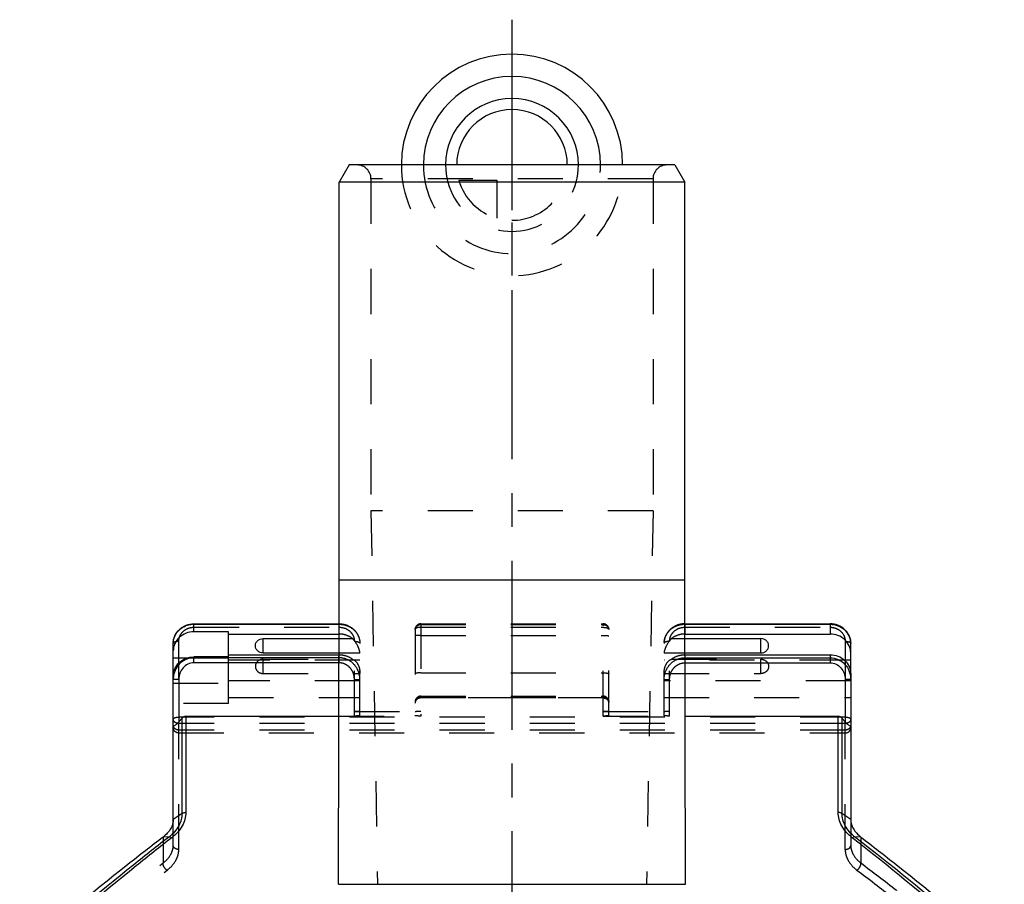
# Model space of a CAD drawing. Header units: millimetres. Extents: x 0 to 1000, y 0 to 1000.
# Tile 4 of 4: x 429 to 571, y 521 to 646. Entities that reach past the tile are written whole.
import ezdxf

# ---------------------------------------------------------------- set-up
doc = ezdxf.new("R2010")
doc.units = ezdxf.units.MM
doc.header["$LTSCALE"] = 65.185185
doc.linetypes.add('CENTER', pattern=[0.6, 0.375, -0.075, 0.075, -0.075])
doc.linetypes.add('HIDDEN', pattern=[0.2, 0.1, -0.1])
for name, color, linetype in [('ACHSEN_S', 7, 'CONTINUOUS'), ('FASEN', 7, 'CONTINUOUS'), ('FLAECHEN', 7, 'CONTINUOUS'), ('KOERPER', 7, 'CONTINUOUS'), ('KONST.EL_MIT_GEO', 7, 'CONTINUOUS'), ('KURVEN', 7, 'CONTINUOUS')]:
    doc.layers.add(name, color=color, linetype=linetype)

msp = doc.modelspace()

# ---------------------------------------------------------------- linework, layer by layer
at = {"layer": 'ACHSEN_S', "color": 40, "linetype": 'CENTER'}
msp.add_line((500, 646.15), (500, 353.35), dxfattribs=at)
at = {"layer": 'FASEN', "color": 7, "linetype": 'Continuous'}
for p, q in [((476.44, 625.15), (475, 622.65)), ((523.56, 625.15), (476.44, 625.15)), ((523.56, 625.15), (525, 622.65)), ((525, 622.65), (475, 622.65))]:
    msp.add_line(p, q, dxfattribs=at)
for points, knots in [([(451, 530.5), (451, 530.28), (450.93, 529.81), (450.53, 528.88), (449.97, 528.3), (449.54, 527.98)], [0, 0, 0, 0, 0.225385, 0.463901, 1, 1, 1, 1]), ([(549, 530.5), (549, 530.28), (549.07, 529.81), (549.47, 528.88), (550.03, 528.3), (550.46, 527.98)], [0, 0, 0, 0, 0.225386, 0.4639, 1, 1, 1, 1]), ([(449.54, 527.98), (447.82, 526.66), (440.77, 521.17), (433.9, 515.46), (428.79, 511.03)], [0, 0, 0, 0, 0.242176, 1, 1, 1, 1]), ([(550.46, 527.98), (552.18, 526.66), (559.23, 521.17), (566.1, 515.46), (571.21, 511.03)], [0, 0, 0, 0, 0.242179, 1, 1, 1, 1])]:
    msp.add_open_spline(points, degree=3, knots=knots, dxfattribs=at)
at = {"layer": 'FLAECHEN', "color": 8, "linetype": 'HIDDEN'}
for p, q in [((479.6, 575.15), (480.54, 521.15)), ((520.4, 575.15), (479.6, 575.15)), ((520.4, 575.15), (519.46, 521.15)), ((480.54, 521.15), (519.46, 521.15))]:
    msp.add_line(p, q, dxfattribs=at)
at = {"layer": 'KOERPER', "color": 7, "linetype": 'Continuous'}
for p, q in [((475, 565.15), (475, 622.65)), ((525, 565.15), (525, 622.65)), ((474.92, 521.15), (475, 565.15)), ((475, 565.15), (525, 565.15)), ((525.08, 521.15), (525, 565.15)), ((464, 554.6), (464, 556.67)), ((536, 554.6), (536, 556.67)), ((474.92, 521.15), (525.08, 521.15))]:
    msp.add_line(p, q, dxfattribs=at)
at = {"layer": 'KOERPER', "color": 8, "linetype": 'HIDDEN'}
for p, q in [((464, 551.62), (464, 553.69)), ((536, 551.62), (536, 553.69))]:
    msp.add_line(p, q, dxfattribs=at)
at = {"layer": 'KOERPER', "color": 7, "linetype": 'Continuous'}
for points in [[(464, 554.6), (463.85, 554.6), (463.57, 554.66), (463.19, 554.88), (462.94, 555.23), (462.85, 555.64), (462.94, 556.05), (463.19, 556.39), (463.57, 556.62), (463.85, 556.67), (464, 556.67)], [(536, 554.6), (536.15, 554.6), (536.43, 554.66), (536.81, 554.88), (537.06, 555.23), (537.15, 555.64), (537.06, 556.05), (536.81, 556.39), (536.43, 556.62), (536.15, 556.67), (536, 556.67)]]:
    msp.add_open_spline(points, degree=3, knots=[0, 0, 0, 0, 0.129539, 0.256458, 0.379602, 0.5, 0.620398, 0.743542, 0.870461, 1, 1, 1, 1], dxfattribs=at)
at = {"layer": 'KOERPER', "color": 8, "linetype": 'HIDDEN'}
for points in [[(464, 553.69), (463.85, 553.69), (463.57, 553.63), (463.19, 553.41), (462.94, 553.06), (462.85, 552.65), (462.94, 552.24), (463.19, 551.9), (463.57, 551.67), (463.85, 551.62), (464, 551.62)], [(536, 553.69), (536.15, 553.69), (536.43, 553.63), (536.81, 553.41), (537.06, 553.06), (537.15, 552.65), (537.06, 552.24), (536.81, 551.9), (536.43, 551.67), (536.15, 551.62), (536, 551.62)]]:
    msp.add_open_spline(points, degree=3, knots=[0, 0, 0, 0, 0.129539, 0.256458, 0.379602, 0.5, 0.620398, 0.743542, 0.870461, 1, 1, 1, 1], dxfattribs=at)
at = {"layer": 'KONST.EL_MIT_GEO', "color": 8, "linetype": 'HIDDEN'}
for p, q in [((522.4, 625.15), (477.6, 625.15)), ((479.6, 623.15), (479.6, 575.15)), ((520.4, 623.15), (479.6, 623.15)), ((520.4, 623.15), (520.4, 575.15)), ((454, 558.31), (475, 558.31)), ((475, 557.33), (475, 558.81)), ((486.8, 558.8), (486.8, 545.47)), ((486.8, 558.8), (513.2, 558.8)), ((486.8, 558.69), (513.2, 558.69)), ((486.8, 558.3), (513.2, 558.3)), ((513.2, 545.47), (513.2, 558.8)), ((525, 558.81), (525, 557.33)), ((525, 558.31), (546, 558.31)), ((474.99, 557.33), (475, 557.33)), ((486, 558), (486, 545.53)), ((486.8, 557.13), (513.2, 557.13)), ((514, 545.53), (514, 558)), ((525, 557.33), (525.01, 557.33)), ((451.8, 550.77), (451.8, 556.28)), ((474.99, 556.67), (476.94, 556.67)), ((477.2, 545.47), (477.2, 556.28)), ((478, 545.5), (478, 555.97)), ((522, 545.5), (522, 555.97)), ((522.8, 545.47), (522.8, 556.28)), ((523.06, 556.67), (525.01, 556.67)), ((548.2, 556.28), (548.2, 550.77)), ((474.98, 554.6), (478, 554.6)), ((474.98, 554.34), (475, 554.34)), ((475, 553.17), (475, 554.34)), ((522, 554.6), (525.02, 554.6)), ((525, 554.34), (525, 553.17)), ((525, 554.34), (525.02, 554.34)), ((453.02, 553.87), (459, 553.87)), ((459, 547.3), (459, 554.02)), ((478, 553.54), (459, 553.54)), ((464, 553.69), (476.94, 553.69)), ((475, 553.89), (474.98, 553.89)), ((475, 553.17), (474.98, 553.17)), ((548.11, 553.54), (522, 553.54)), ((523.06, 553.69), (536, 553.69)), ((525, 553.89), (525.02, 553.89)), ((525, 553.17), (525.02, 553.17)), ((464, 551.62), (478, 551.62)), ((486.8, 551.71), (513.2, 551.71)), ((522, 551.62), (536, 551.62)), ((549, 551.57), (549, 551.66)), ((451, 550.23), (459, 550.23)), ((478, 550.56), (459, 550.56)), ((549, 550.56), (522, 550.56)), ((486.8, 548.35), (513.2, 548.35)), ((459, 547.3), (451, 547.3)), ((459, 548.15), (478, 548.15)), ((486.8, 548.28), (513.2, 548.28)), ((486.8, 548.15), (513.2, 548.15)), ((513.2, 548.09), (486.8, 548.09)), ((522, 548.15), (549, 548.15)), ((477.2, 546.12), (486.8, 546.12)), ((513.2, 546.12), (522.8, 546.12)), ((548.2, 545.32), (451.8, 545.32)), ((451.8, 526.19), (451.8, 544.64)), ((548.2, 544.39), (451.8, 544.39)), ((474.97, 545.47), (486.8, 545.47)), ((513.2, 545.47), (525.03, 545.47)), ((548.2, 526.19), (548.2, 544.64)), ((548.2, 543.44), (451.8, 543.44)), ((451.8, 543.03), (548.2, 543.03)), ((451, 526.77), (451, 530.5)), ((549, 530.5), (549, 526.77)), ((449.54, 527.98), (449.54, 524.23)), ((550.46, 527.98), (550.46, 524.23))]:
    msp.add_line(p, q, dxfattribs=at)
at = {"layer": 'KONST.EL_MIT_GEO', "color": 7, "linetype": 'Continuous'}
for p, q in [((454, 557.65), (454, 558.81)), ((454, 558.81), (475, 558.81)), ((454, 558.74), (475, 558.74)), ((525, 558.81), (546, 558.81)), ((525, 558.74), (546, 558.74)), ((546, 558.81), (546, 557.33)), ((459, 557.65), (454, 557.65)), ((459, 554.02), (459, 557.65)), ((459, 557.33), (474.99, 557.33)), ((525.01, 557.33), (546, 557.33)), ((451, 530.5), (451, 555.97)), ((464, 556.67), (474.99, 556.67)), ((525.01, 556.67), (536, 556.67)), ((549, 551.66), (549, 555.97)), ((459, 554.34), (474.98, 554.34)), ((464, 554.6), (474.98, 554.6)), ((525.02, 554.6), (536, 554.6)), ((525.02, 554.34), (546, 554.34)), ((546, 554.34), (546, 553.17)), ((451, 553.87), (453.02, 553.87)), ((454, 553.17), (454, 554.02)), ((459, 554.02), (454, 554.02)), ((474.98, 553.89), (454, 553.89)), ((474.98, 553.17), (454, 553.17)), ((525.02, 553.89), (546, 553.89)), ((525.02, 553.17), (546, 553.17)), ((549, 553.54), (548.11, 553.54)), ((549, 551.57), (549, 530.5)), ((451.8, 550.77), (451.8, 544.64)), ((548.2, 550.77), (548.2, 544.64)), ((452.27, 545.19), (451.8, 544.64)), ((452.27, 531.4), (452.27, 545.19)), ((452.83, 545.47), (452.83, 531.55)), ((452.83, 545.47), (474.97, 545.47)), ((525.03, 545.47), (547.17, 545.47)), ((547.17, 531.55), (547.17, 545.47)), ((547.73, 545.19), (547.73, 531.4)), ((548.2, 544.64), (547.73, 545.19)), ((452.27, 531.4), (451, 530.5)), ((549, 530.5), (547.73, 531.4)), ((450.44, 528.03), (449.54, 527.98)), ((550.46, 527.98), (549.56, 528.03))]:
    msp.add_line(p, q, dxfattribs=at)
at = {"layer": 'KONST.EL_MIT_GEO', "color": 8, "linetype": 'HIDDEN'}
for centre, radius, start, end in [((477.6, 623.15), 2, 0, 90), ((522.4, 623.15), 2, 90, 180), ((486.8, 558), 0.8, 90, 180), ((486.8, 557.78), 0.915, 89.9995, 103.0832), ((513.2, 558), 0.8, 0, 90), ((513.2, 557.78), 0.915, 85.626, 89.9948), ((525, 555.5), 3.24, 90.0025, 93.4728), ((524.56, 555.97), 2.56, 176.0158, 179.9963), ((524.57, 555.97), 2.57, 175.6186, 176.0183), ((477.06, 554.57), 0.941, 2.0289, 4.2335), ((475.44, 554.56), 2.56, 0, 1.0611), ((524.56, 554.56), 2.56, 178.9389, 180), ((475.44, 551.57), 2.56, 0, 1.0611), ((524.56, 551.57), 2.56, 178.9389, 180), ((486.8, 547.55), 0.8, 90, 180), ((513.2, 547.55), 0.8, 0, 90), ((486.8, 547.35), 0.8, 90, 180), ((486.61, 547.39), 0.606, 174.2383, 179.9894), ((513.2, 547.35), 0.8, 0, 90), ((513.39, 547.39), 0.606, 0.0106, 5.7617)]:
    msp.add_arc(centre, radius, start, end, dxfattribs=at)
at = {"layer": 'KONST.EL_MIT_GEO', "color": 7, "linetype": 'Continuous'}
for centre, radius, start, end in [((454, 555.5), 3.24, 90.0025, 93.4728), ((453.56, 555.97), 2.56, 176.0201, 179.9963), ((453.57, 555.97), 2.57, 175.6092, 176.0225), ((454.27, 550.76), 3.27, 170.1595, 173.439), ((454.28, 550.76), 3.28, 173.4383, 179.9939)]:
    msp.add_arc(centre, radius, start, end, dxfattribs=at)
at = {"layer": 'KONST.EL_MIT_GEO', "color": 8, "linetype": 'HIDDEN'}
for centre, start_param, end_param in [((477.2, 546.09), 0, 1.570796), ((486.8, 546.09), 1.570796, 3.141593), ((513.2, 546.09), 0, 1.570796), ((522.8, 546.09), 1.570796, 3.141593)]:
    msp.add_ellipse(centre, major_axis=(0.8, 0), ratio=0.037219, start_param=start_param, end_param=end_param, dxfattribs=at)
at = {"layer": 'KONST.EL_MIT_GEO', "color": 7, "linetype": 'Continuous'}
for points, knots in [([(451, 555.97), (451, 556.35), (451.16, 557.1), (451.84, 558.04), (452.84, 558.66), (453.61, 558.81), (454, 558.81)], [0, 0, 0, 0, 0.245295, 0.49328, 0.745204, 1, 1, 1, 1]), ([(451.01, 556.17), (451.03, 556.5), (451.22, 557.16), (451.85, 557.99), (452.75, 558.56), (453.45, 558.72), (453.8, 558.74)], [0, 0, 0, 0, 0.241242, 0.487835, 0.741362, 1, 1, 1, 1]), ([(549, 555.97), (549, 556.35), (548.84, 557.1), (548.16, 558.04), (547.16, 558.66), (546.39, 558.81), (546, 558.81)], [0, 0, 0, 0, 0.245295, 0.49328, 0.745204, 1, 1, 1, 1]), ([(546, 558.74), (546.39, 558.74), (547.17, 558.6), (548.16, 558), (548.84, 557.07), (549, 556.33), (549, 555.97)], [0, 0, 0, 0, 0.259065, 0.512915, 0.759203, 1, 1, 1, 1]), ([(454, 557.65), (453.61, 557.65), (452.83, 557.51), (451.84, 556.9), (451.16, 555.98), (451, 555.24), (451, 554.88)], [0, 0, 0, 0, 0.259065, 0.512915, 0.759203, 1, 1, 1, 1]), ([(549, 554.56), (549, 554.92), (548.84, 555.66), (548.16, 556.58), (547.17, 557.19), (546.39, 557.33), (546, 557.33)], [0, 0, 0, 0, 0.240797, 0.487085, 0.740935, 1, 1, 1, 1]), ([(546, 554.34), (546.39, 554.34), (547.17, 554.2), (548.16, 553.59), (548.84, 552.67), (549, 551.93), (549, 551.57)], [0, 0, 0, 0, 0.259065, 0.512915, 0.759203, 1, 1, 1, 1]), ([(451, 551.25), (451, 551.61), (451.16, 552.35), (451.84, 553.27), (452.83, 553.88), (453.61, 554.02), (454, 554.02)], [0, 0, 0, 0, 0.240797, 0.487085, 0.740935, 1, 1, 1, 1]), ([(454, 553.89), (453.65, 553.89), (452.93, 553.76), (452.01, 553.19), (451.34, 552.34), (451.11, 551.66), (451.05, 551.32)], [0, 0, 0, 0, 0.250222, 0.500324, 0.750241, 1, 1, 1, 1]), ([(454, 553.17), (453.7, 553.17), (453.1, 553.03), (452.37, 552.47), (451.9, 551.67), (451.8, 551.07), (451.8, 550.77)], [0, 0, 0, 0, 0.249634, 0.499531, 0.749695, 1, 1, 1, 1]), ([(546, 553.89), (546.4, 553.89), (547.21, 553.72), (548.2, 553), (548.85, 551.96), (549, 551.15), (549, 550.76)], [0, 0, 0, 0, 0.250203, 0.500289, 0.750204, 1, 1, 1, 1]), ([(546, 553.17), (546.3, 553.17), (546.9, 553.03), (547.63, 552.47), (548.1, 551.67), (548.2, 551.07), (548.2, 550.77)], [0, 0, 0, 0, 0.249634, 0.499531, 0.749695, 1, 1, 1, 1]), ([(451.8, 550.77), (451.7, 550.77), (451.55, 550.77), (451.36, 550.77), (451.24, 550.77), (451.14, 550.76), (451.08, 550.76), (451.04, 550.76), (451.02, 550.76), (451.01, 550.76), (451, 550.76), (451, 550.76)], [0, 0, 0, 0, 0.382486, 0.555238, 0.706713, 0.831026, 0.923423, 0.956513, 0.980397, 0.994884, 1, 1, 1, 1]), ([(549, 550.76), (549, 550.76), (548.99, 550.76), (548.98, 550.76), (548.96, 550.76), (548.92, 550.76), (548.86, 550.76), (548.76, 550.77), (548.64, 550.77), (548.45, 550.77), (548.3, 550.77), (548.2, 550.77)], [0, 0, 0, 0, 0.005116, 0.019603, 0.043487, 0.076577, 0.168974, 0.293287, 0.444762, 0.617514, 1, 1, 1, 1]), ([(451.8, 544.64), (451.72, 544.54), (451.6, 544.4), (451.43, 544.24), (451.3, 544.14), (451.19, 544.08), (451.09, 544.05), (451.04, 544.08), (451, 544.12), (451, 544.16), (451, 544.19)], [0, 0, 0, 0, 0.334113, 0.49499, 0.643864, 0.768669, 0.856391, 0.889509, 0.921987, 1, 1, 1, 1]), ([(452.27, 545.19), (452.33, 545.28), (452.51, 545.42), (452.72, 545.47), (452.83, 545.47)], [0, 0, 0, 0, 0.50059, 1, 1, 1, 1]), ([(547.17, 545.47), (547.28, 545.47), (547.49, 545.42), (547.67, 545.28), (547.73, 545.19)], [0, 0, 0, 0, 0.499411, 1, 1, 1, 1]), ([(549, 544.19), (549, 544.16), (549, 544.12), (548.96, 544.08), (548.91, 544.05), (548.81, 544.08), (548.7, 544.14), (548.57, 544.24), (548.4, 544.4), (548.28, 544.54), (548.2, 544.64)], [0, 0, 0, 0, 0.078022, 0.110505, 0.143615, 0.23133, 0.356117, 0.504987, 0.665873, 1, 1, 1, 1]), ([(452.27, 531.4), (452.27, 531.09), (452.19, 530.47), (451.69, 529.24), (450.99, 528.46), (450.44, 528.03)], [0, 0, 0, 0, 0.23058, 0.471519, 1, 1, 1, 1]), ([(452.83, 531.55), (452.83, 531.21), (452.72, 530.53), (452.17, 529.19), (451.39, 528.34), (450.79, 527.88)], [0, 0, 0, 0, 0.231075, 0.472441, 1, 1, 1, 1]), ([(452.27, 531.4), (452.3, 531.42), (452.41, 531.47), (452.6, 531.53), (452.75, 531.55), (452.83, 531.55)], [0, 0, 0, 0, 0.227127, 0.604535, 1, 1, 1, 1]), ([(549.21, 527.88), (548.61, 528.34), (547.83, 529.19), (547.28, 530.53), (547.17, 531.22), (547.17, 531.55)], [0, 0, 0, 0, 0.527561, 0.768914, 1, 1, 1, 1]), ([(547.73, 531.4), (547.7, 531.42), (547.52, 531.5), (547.32, 531.55), (547.17, 531.55)], [0, 0, 0, 0, 0.228634, 1, 1, 1, 1]), ([(549.56, 528.03), (549.01, 528.46), (548.31, 529.24), (547.81, 530.47), (547.73, 531.09), (547.73, 531.4)], [0, 0, 0, 0, 0.528483, 0.769412, 1, 1, 1, 1]), ([(450.44, 528.03), (448.71, 526.69), (441.66, 521.13), (434.79, 515.35), (429.68, 510.87)], [0, 0, 0, 0, 0.24361, 1, 1, 1, 1]), ([(450.79, 527.88), (449.06, 526.54), (442.03, 520.95), (435.18, 515.14), (430.08, 510.65)], [0, 0, 0, 0, 0.243593, 1, 1, 1, 1]), ([(450.44, 528.03), (450.46, 528.03), (450.53, 528.01), (450.65, 527.97), (450.74, 527.92), (450.79, 527.88)], [0, 0, 0, 0, 0.179995, 0.552475, 1, 1, 1, 1]), ([(549.56, 528.03), (549.54, 528.03), (549.47, 528.01), (549.35, 527.97), (549.26, 527.92), (549.21, 527.88)], [0, 0, 0, 0, 0.180732, 0.553126, 1, 1, 1, 1]), ([(569.92, 510.65), (568.19, 512.17), (561.42, 518.06), (554.48, 523.77), (549.21, 527.88)], [0, 0, 0, 0, 0.25607, 1, 1, 1, 1]), ([(570.32, 510.87), (568.59, 512.39), (561.8, 518.26), (554.84, 523.94), (549.56, 528.03)], [0, 0, 0, 0, 0.256054, 1, 1, 1, 1])]:
    msp.add_open_spline(points, degree=3, knots=knots, dxfattribs=at)
at = {"layer": 'KONST.EL_MIT_GEO', "color": 8, "linetype": 'HIDDEN'}
for points, knots in [([(451.8, 556.28), (451.8, 556.54), (451.92, 557.09), (452.41, 557.76), (453.14, 558.21), (453.71, 558.31), (454, 558.31)], [0, 0, 0, 0, 0.240796, 0.487085, 0.740936, 1, 1, 1, 1]), ([(475, 558.81), (475.39, 558.81), (476.16, 558.66), (477.16, 558.04), (477.84, 557.1), (478, 556.35), (478, 555.97)], [0, 0, 0, 0, 0.254797, 0.50672, 0.754704, 1, 1, 1, 1]), ([(475, 558.74), (475.39, 558.74), (476.17, 558.6), (477.16, 558), (477.84, 557.07), (478, 556.33), (478, 555.97)], [0, 0, 0, 0, 0.259065, 0.512915, 0.759203, 1, 1, 1, 1]), ([(475, 558.31), (475.29, 558.31), (475.86, 558.21), (476.59, 557.76), (477.08, 557.09), (477.2, 556.54), (477.2, 556.28)], [0, 0, 0, 0, 0.259064, 0.512915, 0.759204, 1, 1, 1, 1]), ([(486, 558), (486, 558.07), (486.03, 558.23), (486.2, 558.5), (486.43, 558.63), (486.59, 558.67)], [0, 0, 0, 0, 0.23807, 0.483332, 1, 1, 1, 1]), ([(486.8, 558.3), (486.7, 558.3), (486.51, 558.29), (486.28, 558.24), (486.14, 558.17), (486.05, 558.11), (486, 558.04), (486, 558)], [0, 0, 0, 0, 0.338298, 0.63342, 0.754362, 0.854521, 1, 1, 1, 1]), ([(513.2, 558.3), (513.3, 558.3), (513.49, 558.29), (513.72, 558.24), (513.86, 558.17), (513.95, 558.11), (514, 558.04), (514, 558)], [0, 0, 0, 0, 0.338298, 0.63342, 0.754362, 0.854521, 1, 1, 1, 1]), ([(513.27, 558.69), (513.46, 558.68), (513.74, 558.56), (513.96, 558.26), (514, 558.08), (514, 558)], [0, 0, 0, 0, 0.518168, 0.763535, 1, 1, 1, 1]), ([(525, 558.81), (524.61, 558.81), (523.84, 558.66), (522.84, 558.04), (522.16, 557.1), (522, 556.35), (522, 555.97)], [0, 0, 0, 0, 0.254797, 0.50672, 0.754704, 1, 1, 1, 1]), ([(522.01, 556.17), (522.03, 556.5), (522.22, 557.16), (522.85, 557.99), (523.75, 558.56), (524.45, 558.72), (524.8, 558.74)], [0, 0, 0, 0, 0.241242, 0.487834, 0.741361, 1, 1, 1, 1]), ([(522.8, 556.28), (522.8, 556.54), (522.92, 557.09), (523.41, 557.76), (524.14, 558.21), (524.71, 558.31), (525, 558.31)], [0, 0, 0, 0, 0.240796, 0.487085, 0.740936, 1, 1, 1, 1]), ([(546, 558.31), (546.29, 558.31), (546.86, 558.21), (547.59, 557.76), (548.08, 557.09), (548.2, 556.54), (548.2, 556.28)], [0, 0, 0, 0, 0.259064, 0.512915, 0.759204, 1, 1, 1, 1]), ([(476.94, 556.67), (476.67, 556.88), (476.05, 557.22), (475.35, 557.33), (475, 557.33)], [0, 0, 0, 0, 0.495831, 1, 1, 1, 1]), ([(486.8, 557.13), (486.7, 557.13), (486.51, 557.12), (486.29, 557.11), (486.14, 557.1), (486.07, 557.09), (486.03, 557.08), (486, 557.06), (486, 557.06)], [0, 0, 0, 0, 0.378503, 0.699828, 0.823493, 0.916071, 0.974627, 1, 1, 1, 1]), ([(513.2, 557.13), (513.3, 557.13), (513.49, 557.12), (513.71, 557.11), (513.86, 557.1), (513.93, 557.09), (513.97, 557.08), (514, 557.06), (514, 557.06)], [0, 0, 0, 0, 0.378503, 0.699828, 0.823493, 0.916071, 0.974627, 1, 1, 1, 1]), ([(525, 557.33), (524.65, 557.33), (523.95, 557.22), (523.33, 556.88), (523.06, 556.67)], [0, 0, 0, 0, 0.504169, 1, 1, 1, 1]), ([(451.8, 556.28), (451.7, 556.28), (451.51, 556.26), (451.28, 556.21), (451.14, 556.15), (451.05, 556.09), (451, 556.02), (451, 555.97)], [0, 0, 0, 0, 0.338294, 0.633414, 0.754356, 0.854515, 1, 1, 1, 1]), ([(477.98, 554.78), (477.95, 554.93), (477.86, 555.25), (477.55, 555.91), (477.2, 556.37), (476.94, 556.67)], [0, 0, 0, 0, 0.200238, 0.457466, 1, 1, 1, 1]), ([(477.2, 556.28), (477.3, 556.28), (477.49, 556.26), (477.72, 556.21), (477.86, 556.15), (477.95, 556.09), (478, 556.02), (478, 555.97)], [0, 0, 0, 0, 0.338294, 0.633414, 0.754356, 0.854515, 1, 1, 1, 1]), ([(522.8, 556.28), (522.7, 556.28), (522.51, 556.26), (522.28, 556.21), (522.14, 556.15), (522.05, 556.09), (522, 556.02), (522, 555.97)], [0, 0, 0, 0, 0.338294, 0.633414, 0.754356, 0.854515, 1, 1, 1, 1]), ([(523.06, 556.67), (522.79, 556.37), (522.43, 555.88), (522.13, 555.21), (522.04, 554.89), (522.01, 554.75)], [0, 0, 0, 0, 0.54829, 0.805593, 1, 1, 1, 1]), ([(548.2, 556.28), (548.3, 556.28), (548.49, 556.26), (548.72, 556.21), (548.86, 556.15), (548.95, 556.09), (549, 556.02), (549, 555.97)], [0, 0, 0, 0, 0.338294, 0.633414, 0.754356, 0.854515, 1, 1, 1, 1]), ([(475, 554.34), (475.35, 554.34), (476.05, 554.23), (476.67, 553.9), (476.94, 553.69)], [0, 0, 0, 0, 0.504169, 1, 1, 1, 1]), ([(478, 554.64), (478, 554.65), (477.99, 554.7), (477.99, 554.75), (477.98, 554.78)], [0, 0, 0, 0, 0.214953, 1, 1, 1, 1]), ([(522.01, 554.75), (522.01, 554.73), (522.01, 554.69), (522, 554.64), (522, 554.6)], [0, 0, 0, 0, 0.293864, 1, 1, 1, 1]), ([(523.06, 553.69), (523.33, 553.9), (523.95, 554.23), (524.65, 554.34), (525, 554.34)], [0, 0, 0, 0, 0.495831, 1, 1, 1, 1]), ([(478, 550.76), (478, 551.15), (477.85, 551.96), (477.2, 553), (476.21, 553.72), (475.4, 553.89), (475, 553.89)], [0, 0, 0, 0, 0.249796, 0.499711, 0.749797, 1, 1, 1, 1]), ([(477.2, 550.77), (477.2, 551.07), (477.1, 551.67), (476.63, 552.47), (475.9, 553.03), (475.3, 553.17), (475, 553.17)], [0, 0, 0, 0, 0.250305, 0.500469, 0.750366, 1, 1, 1, 1]), ([(476.94, 553.69), (477.1, 553.62), (477.41, 553.41), (477.76, 552.92), (477.96, 552.3), (478, 551.85), (478, 551.62)], [0, 0, 0, 0, 0.206208, 0.447434, 0.723459, 1, 1, 1, 1]), ([(522, 550.76), (522, 551.15), (522.15, 551.96), (522.8, 553), (523.79, 553.72), (524.6, 553.89), (525, 553.89)], [0, 0, 0, 0, 0.249796, 0.499711, 0.749797, 1, 1, 1, 1]), ([(522, 551.62), (522, 551.85), (522.04, 552.3), (522.24, 552.92), (522.59, 553.41), (522.9, 553.62), (523.06, 553.69)], [0, 0, 0, 0, 0.276544, 0.552535, 0.793752, 1, 1, 1, 1]), ([(522.8, 550.77), (522.8, 551.07), (522.9, 551.67), (523.37, 552.47), (524.1, 553.03), (524.7, 553.17), (525, 553.17)], [0, 0, 0, 0, 0.250305, 0.500469, 0.750366, 1, 1, 1, 1]), ([(486.8, 551.71), (486.7, 551.71), (486.51, 551.71), (486.29, 551.69), (486.14, 551.68), (486.07, 551.67), (486.03, 551.66), (486, 551.65), (486, 551.64)], [0, 0, 0, 0, 0.378503, 0.699828, 0.823493, 0.916071, 0.974627, 1, 1, 1, 1]), ([(513.2, 551.71), (513.3, 551.71), (513.49, 551.71), (513.71, 551.69), (513.86, 551.68), (513.93, 551.67), (513.97, 551.66), (514, 551.65), (514, 551.64)], [0, 0, 0, 0, 0.378503, 0.699828, 0.823493, 0.916071, 0.974627, 1, 1, 1, 1]), ([(477.2, 550.77), (477.3, 550.77), (477.45, 550.77), (477.64, 550.77), (477.76, 550.77), (477.86, 550.76), (477.92, 550.76), (477.96, 550.76), (477.98, 550.76), (477.99, 550.76), (478, 550.76), (478, 550.76)], [0, 0, 0, 0, 0.382486, 0.555238, 0.706713, 0.831026, 0.923423, 0.956513, 0.980397, 0.994884, 1, 1, 1, 1]), ([(522, 550.76), (522, 550.76), (522.01, 550.76), (522.02, 550.76), (522.04, 550.76), (522.08, 550.76), (522.14, 550.76), (522.24, 550.77), (522.36, 550.77), (522.55, 550.77), (522.7, 550.77), (522.8, 550.77)], [0, 0, 0, 0, 0.005116, 0.019603, 0.043487, 0.076577, 0.168974, 0.293287, 0.444762, 0.617514, 1, 1, 1, 1]), ([(486.8, 548.28), (486.7, 548.28), (486.49, 548.24), (486.22, 548.07), (486.04, 547.81), (486, 547.61), (486, 547.51)], [0, 0, 0, 0, 0.254026, 0.505685, 0.754016, 1, 1, 1, 1]), ([(486.8, 548.09), (486.61, 548.09), (486.32, 548), (486.07, 547.72), (486.01, 547.54), (486, 547.46)], [0, 0, 0, 0, 0.517919, 0.764086, 1, 1, 1, 1]), ([(513.2, 548.28), (513.3, 548.28), (513.51, 548.24), (513.78, 548.07), (513.96, 547.81), (514, 547.61), (514, 547.51)], [0, 0, 0, 0, 0.254026, 0.505685, 0.754016, 1, 1, 1, 1]), ([(513.2, 548.09), (513.39, 548.09), (513.68, 548), (513.93, 547.72), (513.99, 547.54), (514, 547.46)], [0, 0, 0, 0, 0.517919, 0.764086, 1, 1, 1, 1]), ([(478, 545.5), (478, 545.5), (477.99, 545.5), (477.98, 545.49), (477.93, 545.49), (477.86, 545.49), (477.76, 545.48), (477.64, 545.48), (477.45, 545.48), (477.3, 545.47), (477.2, 545.47)], [0, 0, 0, 0, 0.005893, 0.02063, 0.07772, 0.170026, 0.294149, 0.445397, 0.617922, 1, 1, 1, 1]), ([(486.8, 545.47), (486.66, 545.47), (486.45, 545.48), (486.21, 545.49), (486.09, 545.5), (486.04, 545.51), (486.02, 545.52), (486, 545.53), (486, 545.53)], [0, 0, 0, 0, 0.511351, 0.800594, 0.888861, 0.948932, 0.984687, 1, 1, 1, 1]), ([(514, 545.53), (514, 545.53), (513.98, 545.52), (513.96, 545.51), (513.91, 545.5), (513.79, 545.49), (513.55, 545.48), (513.34, 545.47), (513.2, 545.47)], [0, 0, 0, 0, 0.015307, 0.051049, 0.111099, 0.199333, 0.488501, 1, 1, 1, 1]), ([(522.8, 545.47), (522.7, 545.47), (522.55, 545.48), (522.36, 545.48), (522.24, 545.48), (522.14, 545.49), (522.07, 545.49), (522.02, 545.49), (522.01, 545.5), (522, 545.5), (522, 545.5)], [0, 0, 0, 0, 0.382078, 0.554603, 0.705851, 0.829974, 0.92228, 0.97937, 0.994107, 1, 1, 1, 1]), ([(451, 545.01), (451, 545.05), (451.05, 545.12), (451.14, 545.19), (451.28, 545.25), (451.51, 545.3), (451.7, 545.32), (451.8, 545.32)], [0, 0, 0, 0, 0.145482, 0.245641, 0.366583, 0.661704, 1, 1, 1, 1]), ([(451.8, 544.39), (451.7, 544.39), (451.49, 544.42), (451.23, 544.55), (451.05, 544.76), (451, 544.93), (451, 545.01)], [0, 0, 0, 0, 0.278737, 0.541559, 0.780139, 1, 1, 1, 1]), ([(451.8, 543.44), (451.6, 543.44), (451.29, 543.55), (451.04, 543.85), (451, 544.04), (451, 544.13)], [0, 0, 0, 0, 0.522696, 0.767095, 1, 1, 1, 1]), ([(548.2, 545.32), (548.3, 545.32), (548.49, 545.3), (548.72, 545.25), (548.86, 545.19), (548.95, 545.12), (549, 545.05), (549, 545.01)], [0, 0, 0, 0, 0.338289, 0.633412, 0.754355, 0.854514, 1, 1, 1, 1]), ([(549, 545.01), (549, 544.93), (548.95, 544.76), (548.77, 544.55), (548.51, 544.42), (548.3, 544.39), (548.2, 544.39)], [0, 0, 0, 0, 0.219862, 0.458443, 0.721267, 1, 1, 1, 1]), ([(549, 544.13), (549, 544.04), (548.96, 543.85), (548.71, 543.55), (548.4, 543.44), (548.2, 543.44)], [0, 0, 0, 0, 0.232905, 0.477304, 1, 1, 1, 1]), ([(451.8, 543.03), (451.7, 543.03), (451.49, 543.07), (451.22, 543.23), (451.04, 543.47), (451, 543.66), (451, 543.76)], [0, 0, 0, 0, 0.260702, 0.515241, 0.760858, 1, 1, 1, 1]), ([(548.2, 543.03), (548.3, 543.03), (548.51, 543.07), (548.78, 543.23), (548.96, 543.47), (549, 543.66), (549, 543.76)], [0, 0, 0, 0, 0.260702, 0.515241, 0.760858, 1, 1, 1, 1]), ([(449.54, 524.23), (449.97, 524.55), (450.53, 525.14), (450.93, 526.07), (451, 526.54), (451, 526.77)], [0, 0, 0, 0, 0.53486, 0.77367, 1, 1, 1, 1]), ([(450.1, 523.18), (450.61, 523.56), (451.26, 524.25), (451.72, 525.35), (451.8, 525.92), (451.8, 526.19)], [0, 0, 0, 0, 0.530156, 0.770512, 1, 1, 1, 1]), ([(451.8, 526.19), (451.7, 526.19), (451.5, 526.22), (451.23, 526.34), (451.05, 526.53), (451, 526.69), (451, 526.77)], [0, 0, 0, 0, 0.285332, 0.551365, 0.7875, 1, 1, 1, 1]), ([(548.2, 526.19), (548.3, 526.19), (548.5, 526.22), (548.77, 526.34), (548.95, 526.53), (549, 526.69), (549, 526.77)], [0, 0, 0, 0, 0.285332, 0.551365, 0.7875, 1, 1, 1, 1]), ([(548.2, 526.19), (548.2, 525.92), (548.28, 525.35), (548.74, 524.25), (549.39, 523.56), (549.9, 523.18)], [0, 0, 0, 0, 0.229492, 0.469849, 1, 1, 1, 1]), ([(549, 526.77), (549, 526.54), (549.07, 526.07), (549.47, 525.14), (550.03, 524.55), (550.46, 524.23)], [0, 0, 0, 0, 0.226334, 0.465146, 1, 1, 1, 1]), ([(428.79, 507.47), (430.52, 508.96), (437.3, 514.72), (444.25, 520.26), (449.54, 524.23)], [0, 0, 0, 0, 0.256706, 1, 1, 1, 1]), ([(450.1, 523.18), (449.91, 523.31), (449.69, 523.58), (449.53, 523.96), (449.52, 524.15), (449.54, 524.23)], [0, 0, 0, 0, 0.546757, 0.801546, 1, 1, 1, 1]), ([(549.9, 523.18), (550.09, 523.31), (550.31, 523.58), (550.47, 523.96), (550.48, 524.15), (550.46, 524.23)], [0, 0, 0, 0, 0.546757, 0.801546, 1, 1, 1, 1]), ([(550.46, 524.23), (552.19, 522.94), (559.25, 517.53), (566.11, 511.87), (571.21, 507.47)], [0, 0, 0, 0, 0.242895, 1, 1, 1, 1]), ([(429.35, 506.56), (431.08, 508.04), (437.86, 513.74), (444.82, 519.24), (450.1, 523.18)], [0, 0, 0, 0, 0.256639, 1, 1, 1, 1]), ([(549.9, 523.18), (551.62, 521.89), (558.68, 516.53), (565.54, 510.92), (570.65, 506.56)], [0, 0, 0, 0, 0.242966, 1, 1, 1, 1])]:
    msp.add_open_spline(points, degree=3, knots=knots, dxfattribs=at)
at = {"layer": 'KURVEN', "color": 40, "linetype": 'Continuous'}
msp.add_line((500, 641.15), (500, 625.15), dxfattribs=at)
at = {"layer": 'KURVEN', "color": 8, "linetype": 'HIDDEN'}
for p, q in [((516, 625.15), (484, 625.15)), ((500, 625.15), (500, 609.15)), ((492.31, 622.95), (497.8, 622.95)), ((497.8, 622.95), (497.8, 617.46))]:
    msp.add_line(p, q, dxfattribs=at)
at = {"layer": 'KURVEN', "color": 40, "linetype": 'Continuous'}
for radius, start in [(16, 0), (12.8, 0), (9.6, 0.0001), (8, 0.0001)]:
    msp.add_arc((500, 625.15), radius, start, 180, dxfattribs=at)
at = {"layer": 'KURVEN', "color": 8, "linetype": 'HIDDEN'}
for radius, start, end in [(16, 180, 360), (12.8, 180, 360), (9.6, 180, 0.0001), (8, 270, 0.0001), (8, 195.962, 254.038)]:
    msp.add_arc((500, 625.15), radius, start, end, dxfattribs=at)

doc.saveas('drawing.dxf')
